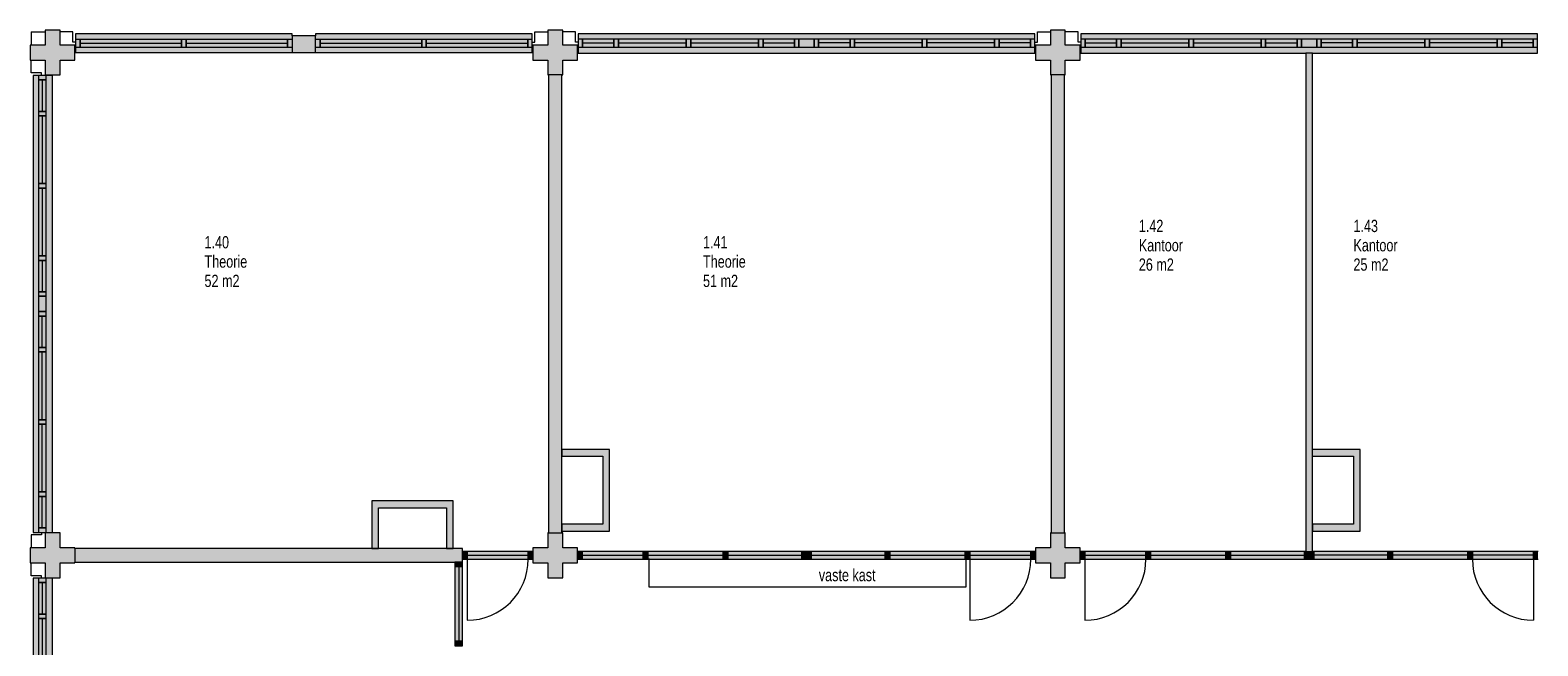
# Model space of a CAD drawing. Header units: millimetres. Extents: x 73705 to 433105, y 109410 to 279410.
# Tile 60 of 90: x 220751 to 242948, y 248032 to 257095. Entities that reach past the tile are written whole.
import ezdxf

# ---------------------------------------------------------------- set-up
doc = ezdxf.new("R2010")
doc.units = ezdxf.units.MM
for name, color, linetype, lineweight in [('A-DETL', 90, 'Continuous', 9), ('A-DETL-GENF', 92, 'Continuous', 9), ('A-DETL-THIN', 151, 'Continuous', 9), ('G-ANNO-TEXT', 231, 'Continuous', 9)]:
    doc.layers.add(name, color=color, linetype=linetype, lineweight=lineweight)
doc.styles.add('Arial Narrow', font='ARIALN.TTF', dxfattribs={"width": 0.9, "height": 180})
doc.styles.add('Arial Narrow_B', font='ARIALN.TTF', dxfattribs={"width": 0.9, "height": 180})

msp = doc.modelspace()

# ---------------------------------------------------------------- hatches: boundary and pattern name
at = {"layer": 'A-DETL-GENF'}
for color, points in [(7, [(220971.1, 256435), (221191.1, 256435), (221191.1, 256655), (221411.1, 256655), (221411.1, 256875), (221191.1, 256875), (221191.1, 257095), (220971.1, 257095), (220971.1, 256875), (220751.1, 256875), (220751.1, 256655), (220971.1, 256655)]), (254, [(223047.1, 256764), (224608.6, 256764), (224608.6, 257039.7), (221418.6, 257039.7), (221418.6, 256764), (222980.1, 256764)]), (254, [(224953.6, 256764), (228143.6, 256764), (228143.6, 257039.7), (224953.6, 257039.7), (224953.6, 256845.7)]), (7, [(228381.1, 256435), (228591.1, 256435), (228591.1, 256655), (228811.1, 256655), (228811.1, 256875), (228591.1, 256875), (228591.1, 257095), (228371.1, 257095), (228371.1, 256875), (228151.1, 256875), (228151.1, 256655), (228371.1, 256655), (228371.1, 256435)]), (7, [(234857.8, 256755), (235544.7, 256755), (235544.7, 257041), (228818.4, 257041), (228818.4, 256755), (233952.6, 256755)]), (7, [(235781.1, 256435), (235991.1, 256435), (235991.1, 256655), (236211.1, 256655), (236211.1, 256875), (235991.1, 256875), (235991.1, 257095), (235771.1, 257095), (235771.1, 256875), (235551.1, 256875), (235551.1, 256655), (235771.1, 256655), (235771.1, 256435)]), (7, [(241352.6, 256755), (242944.7, 256755), (242944.7, 257041), (236218.4, 257041), (236218.4, 256755), (241351.9, 256755)]), (7, [(224608.6, 256764), (224953.6, 256764), (224953.6, 257009.7), (224608.6, 257009.7), (224608.6, 256845.7)]), (7, [(239581.1, 249422), (239631.1, 249422), (239631.1, 256755), (239531.1, 256755), (239531.1, 249422)]), (7, [(220795.1, 249702.5), (221081.1, 249702.5), (221081.1, 256428.9), (220795.1, 256428.9), (220795.1, 249768.5)]), (7, [(228581.1, 249695), (228581.1, 256435), (228381.1, 256435), (228381.1, 249695), (228580.6, 249695)]), (7, [(235781.1, 249695), (235981.1, 249695), (235981.1, 256435), (235781.1, 256435), (235781.1, 252957.6)]), (254, [(229281.1, 249722), (229281.1, 250922), (228581.1, 250922), (228581.1, 250822), (229181.1, 250822), (229181.1, 249822), (228581.1, 249822), (228581.1, 249722), (229181.1, 249722)]), (254, [(240231.6, 249722), (240331.6, 249722), (240331.6, 250922), (239631.1, 250922), (239631.1, 250822), (240231.6, 250822), (240231.6, 249822), (239631.6, 249822), (239631.6, 249722)]), (254, [(225881.1, 249464.5), (225881.1, 250065), (226881.1, 250065), (226881.1, 249465), (226981.1, 249465), (226981.1, 250165), (225781.1, 250165), (225781.1, 249464.5)]), (7, [(221191.1, 249035), (221191.1, 249255), (221411.1, 249255), (221411.1, 249475), (221191.1, 249475), (221191.1, 249695), (220971.1, 249695), (220971.1, 249475), (220751.1, 249475), (220751.1, 249255), (220971.1, 249255), (220971.1, 249035)]), (7, [(228591.1, 249035), (228591.1, 249255), (228811.1, 249255), (228811.1, 249475), (228591.1, 249475), (228591.1, 249695), (228371.1, 249695), (228371.1, 249475), (228151.1, 249475), (228151.1, 249255), (228371.1, 249255), (228371.1, 249035)]), (7, [(235991.1, 249035), (235991.1, 249255), (236211.1, 249255), (236211.1, 249475), (235991.1, 249475), (235991.1, 249695), (235771.1, 249695), (235771.1, 249475), (235551.1, 249475), (235551.1, 249255), (235771.1, 249255), (235771.1, 249035)]), (7, [(227117.1, 249264.5), (227117.1, 249464.5), (221411.1, 249464.5), (221411.1, 249264.5), (227003.1, 249264.5)]), (7, [(227184.1, 249307.5), (227184.1, 249421.5), (227117.1, 249421.5), (227117.1, 249307.5)]), (7, [(228084.1, 249307.5), (228084.1, 249421.5), (227184.1, 249421.5), (227184.1, 249307.5)]), (7, [(228151.1, 249307.5), (228151.1, 249421.5), (228084.1, 249421.5), (228084.1, 249307.5)]), (7, [(228878.1, 249308), (228878.1, 249422), (228811.1, 249422), (228811.1, 249308)]), (7, [(229778.1, 249308), (229778.1, 249422), (228878.1, 249422), (228878.1, 249308)]), (7, [(229845.1, 249308), (229845.1, 249422), (229778.1, 249422), (229778.1, 249308)]), (7, [(230954.5, 249308), (230954.5, 249422), (229845.1, 249422), (229845.1, 249308)]), (7, [(231021.5, 249308), (231021.5, 249422), (230954.5, 249422), (230954.5, 249308)]), (7, [(232114.1, 249308), (232114.1, 249422), (231021.5, 249422), (231021.5, 249308)]), (7, [(232114.1, 249308), (232181.1, 249308), (232181.1, 249422), (232114.1, 249422)]), (7, [(232248.1, 249308), (232248.1, 249422), (232181.1, 249422), (232181.1, 249308)]), (7, [(233340.7, 249308), (233340.7, 249422), (232248.1, 249422), (232248.1, 249308)]), (7, [(233407.7, 249308), (233407.7, 249422), (233340.7, 249422), (233340.7, 249308)]), (7, [(234517.1, 249308), (234517.1, 249422), (233407.7, 249422), (233407.7, 249308)]), (7, [(234584.1, 249308), (234584.1, 249422), (234517.1, 249422), (234517.1, 249308)]), (7, [(234584.1, 249308), (235484.1, 249308), (235484.1, 249422), (234584.1, 249422)]), (7, [(235551.1, 249308), (235551.1, 249422), (235484.1, 249422), (235484.1, 249308)]), (7, [(236278.1, 249308), (236278.1, 249422), (236211.1, 249422), (236211.1, 249308)]), (7, [(237178.1, 249308), (237178.1, 249422), (236278.1, 249422), (236278.1, 249308)]), (7, [(237245.1, 249308), (237245.1, 249422), (237178.1, 249422), (237178.1, 249308)]), (7, [(238354.5, 249308), (238354.5, 249422), (237245.1, 249422), (237245.1, 249308)]), (7, [(238421.5, 249308), (238421.5, 249422), (238354.5, 249422), (238354.5, 249308)]), (7, [(239514.1, 249308), (239514.1, 249422), (238421.5, 249422), (238421.5, 249308)]), (7, [(239531.1, 249308), (239581.1, 249308), (239581.1, 249422), (239514.1, 249422), (239514.1, 249308)]), (7, [(239648.1, 249308), (239648.1, 249422), (239581.1, 249422), (239581.1, 249308), (239631.1, 249308)]), (7, [(240740.7, 249308), (240740.7, 249422), (239648.1, 249422), (239648.1, 249308)]), (7, [(240807.7, 249308), (240807.7, 249422), (240740.7, 249422), (240740.7, 249308)]), (7, [(240807.7, 249308), (241917.1, 249308), (241917.1, 249422), (240807.7, 249422)]), (7, [(241984.1, 249308), (241984.1, 249422), (241917.1, 249422), (241917.1, 249308)]), (7, [(242884.1, 249308), (242884.1, 249422), (241984.1, 249422), (241984.1, 249308)]), (7, [(242951.1, 249308), (242951.1, 249422), (242884.1, 249422), (242884.1, 249308)]), (7, [(227117.1, 249198), (227117.1, 249264.5), (227003.1, 249264.5), (227003.1, 249198)]), (7, [(227117.1, 248098.5), (227117.1, 249198), (227003.1, 249197.5), (227003.1, 248098.5)]), (7, [(220989.1, 242302.5), (221081.1, 242302.5), (221081.1, 249028.9), (220795.1, 249028.9), (220795.1, 242302.5), (220971.1, 242302.5)]), (7, [(227117.1, 248031.5), (227117.1, 248098.5), (227003.1, 248098.5), (227003.1, 248031.5)])]:
    msp.add_hatch(color=color, dxfattribs=at).paths.add_polyline_path(points)

# ---------------------------------------------------------------- linework, layer by layer
at = {"layer": 'A-DETL'}
for p, q in [((220768.1, 257068), (220768.1, 256875)), ((220768.1, 257068), (220971.1, 257068)), ((221381.6, 257068), (221191.1, 257068)), ((221381.6, 256920), (221381.6, 257068)), ((224608.6, 257039.7), (221418.6, 257039.7)), ((221418.6, 257039.7), (221418.6, 256764)), ((224608.6, 257009.7), (224608.6, 257039.7)), ((228143.6, 257039.7), (224953.6, 257039.7)), ((224953.6, 257039.7), (224953.6, 257009.7)), ((228143.6, 256764), (228143.6, 257039.7)), ((228180.6, 256920), (228180.6, 257068)), ((228180.6, 257068), (228371.1, 257068)), ((228781.6, 257068), (228591.1, 257068)), ((228781.6, 256920), (228781.6, 257068)), ((228818.4, 257041), (228818.4, 256755)), ((235544.7, 257041), (228818.4, 257041)), ((235544.7, 256755), (235544.7, 257041)), ((235580.6, 256920), (235580.6, 257068)), ((235580.6, 257068), (235771.1, 257068)), ((236181.6, 257068), (235991.1, 257068)), ((236181.6, 256920), (236181.6, 257068)), ((236218.4, 257041), (236218.4, 256755)), ((242944.7, 257041), (236218.4, 257041)), ((242944.7, 256755), (242944.7, 257041)), ((221418.4, 256920), (221381.6, 256920)), ((221418.6, 256959.7), (221418.6, 256845.7)), ((221485.6, 256959.7), (221418.6, 256959.7)), ((221418.6, 256845.7), (221485.6, 256845.7)), ((221485.6, 256845.7), (221485.6, 256959.7)), ((221485.6, 256959.7), (221485.6, 256845.7)), ((222980.1, 256959.7), (221485.6, 256959.7)), ((221485.6, 256845.7), (222980.1, 256845.7)), ((222980.1, 256959.7), (222980.1, 256845.7)), ((223047.1, 256959.7), (222980.1, 256959.7)), ((222980.1, 256845.7), (222980.1, 256959.7)), ((222980.1, 256845.7), (223047.1, 256845.7)), ((223047.1, 256845.7), (223047.1, 256959.7)), ((223047.1, 256959.7), (223047.1, 256845.7)), ((224541.6, 256959.7), (223047.1, 256959.7)), ((223047.1, 256845.7), (224541.6, 256845.7)), ((224541.6, 256959.7), (224541.6, 256845.7)), ((224608.6, 256959.7), (224541.6, 256959.7)), ((224541.6, 256845.7), (224541.6, 256959.7)), ((224541.6, 256845.7), (224608.6, 256845.7)), ((225020.6, 256959.7), (224953.6, 256959.7)), ((224953.6, 256845.7), (225020.6, 256845.7)), ((225020.6, 256845.7), (225020.6, 256959.7)), ((225020.6, 256959.7), (225020.6, 256845.7)), ((226515.1, 256959.7), (225020.6, 256959.7)), ((225020.6, 256845.7), (226515.1, 256845.7)), ((226515.1, 256959.7), (226515.1, 256845.7)), ((226582.1, 256959.7), (226515.1, 256959.7)), ((226515.1, 256845.7), (226515.1, 256959.7)), ((226515.1, 256845.7), (226582.1, 256845.7)), ((226582.1, 256845.7), (226582.1, 256959.7)), ((226582.1, 256959.7), (226582.1, 256845.7)), ((228076.6, 256959.7), (226582.1, 256959.7)), ((226582.1, 256845.7), (228076.6, 256845.7)), ((228076.6, 256959.7), (228076.6, 256845.7)), ((228143.6, 256959.7), (228076.6, 256959.7)), ((228076.6, 256845.7), (228076.6, 256959.7)), ((228076.6, 256845.7), (228143.6, 256845.7)), ((228143.6, 256845.7), (228143.6, 256959.7)), ((228143.7, 256920), (228180.6, 256920)), ((228818.4, 256920), (228781.6, 256920)), ((228817.4, 256961), (228817.4, 256847)), ((228884.4, 256961), (228817.4, 256961)), ((228817.4, 256847), (228884.4, 256847)), ((228884.4, 256847), (228884.4, 256961)), ((228884.4, 256961), (228884.4, 256847)), ((229346.2, 256961), (228884.4, 256961)), ((228884.4, 256847), (229346.2, 256847)), ((229346.2, 256961), (229346.2, 256847)), ((229413.2, 256961), (229346.2, 256961)), ((229346.2, 256847), (229346.2, 256961)), ((229346.2, 256847), (229413.2, 256847)), ((229413.2, 256961), (229413.2, 256847)), ((230410.2, 256961), (229413.2, 256961)), ((229413.2, 256847), (229413.2, 256961)), ((229413.2, 256847), (230410.2, 256847)), ((230409.6, 256961), (230409.6, 256847)), ((230476.6, 256961), (230409.6, 256961)), ((230409.6, 256847), (230476.6, 256847)), ((230410.2, 256847), (230410.2, 256961)), ((230476.6, 256847), (230476.6, 256961)), ((230476.6, 256961), (230476.6, 256847)), ((231473.6, 256961), (230476.6, 256961)), ((230476.6, 256847), (231473.6, 256847)), ((231473.6, 256847), (231473.6, 256961)), ((231473.6, 256961), (231473.6, 256847)), ((231540.6, 256961), (231473.6, 256961)), ((231473.6, 256847), (231540.6, 256847)), ((231540.6, 256847), (231540.6, 256961)), ((231540.6, 256961), (231540.6, 256847)), ((232002.4, 256961), (231540.6, 256961)), ((231540.6, 256847), (232002.4, 256847)), ((232002.4, 256961), (232002.4, 256847)), ((232069.4, 256961), (232002.4, 256961)), ((232002.4, 256847), (232002.4, 256961)), ((232002.4, 256847), (232069.4, 256847)), ((232068.1, 256961), (232068.1, 256847)), ((232292.8, 256961), (232068.1, 256961)), ((232068.1, 256847), (232292.8, 256847)), ((232069.4, 256847), (232069.4, 256961)), ((232359.8, 256961), (232292.8, 256961)), ((232292.8, 256961), (232292.8, 256847)), ((232292.8, 256847), (232292.8, 256961)), ((232292.8, 256847), (232359.8, 256847)), ((232359.8, 256847), (232359.8, 256961)), ((232821.6, 256961), (232359.8, 256961)), ((232359.8, 256961), (232359.8, 256847)), ((232359.8, 256847), (232821.6, 256847)), ((232888.6, 256961), (232821.6, 256961)), ((232821.6, 256961), (232821.6, 256847)), ((232821.6, 256847), (232821.6, 256961)), ((232821.6, 256847), (232888.6, 256847)), ((233885.6, 256961), (232888.6, 256961)), ((232888.6, 256961), (232888.6, 256847)), ((232888.6, 256847), (232888.6, 256961)), ((232888.6, 256847), (233885.6, 256847)), ((233952.6, 256961), (233885.6, 256961)), ((233885.6, 256961), (233885.6, 256847)), ((233885.6, 256847), (233885.6, 256961)), ((233885.6, 256847), (233952.6, 256847)), ((234948.9, 256961), (233951.9, 256961)), ((233951.9, 256961), (233951.9, 256847)), ((233951.9, 256847), (234948.9, 256847)), ((233952.6, 256847), (233952.6, 256961)), ((234948.9, 256847), (234948.9, 256961)), ((235015.9, 256961), (234948.9, 256961)), ((234948.9, 256961), (234948.9, 256847)), ((234948.9, 256847), (235015.9, 256847)), ((235015.9, 256847), (235015.9, 256961)), ((235477.7, 256961), (235015.9, 256961)), ((235015.9, 256961), (235015.9, 256847)), ((235015.9, 256847), (235477.7, 256847)), ((235544.7, 256961), (235477.7, 256961)), ((235477.7, 256961), (235477.7, 256847)), ((235477.7, 256847), (235477.7, 256961)), ((235477.7, 256847), (235544.7, 256847)), ((235543.7, 256920), (235580.6, 256920)), ((235544.7, 256847), (235544.7, 256961)), ((236218.4, 256920), (236181.6, 256920)), ((236217.4, 256961), (236217.4, 256847)), ((236284.4, 256961), (236217.4, 256961)), ((236217.4, 256847), (236284.4, 256847)), ((236284.4, 256847), (236284.4, 256961)), ((236284.4, 256961), (236284.4, 256847)), ((236746.2, 256961), (236284.4, 256961)), ((236284.4, 256847), (236746.2, 256847)), ((236746.2, 256961), (236746.2, 256847)), ((236813.2, 256961), (236746.2, 256961)), ((236746.2, 256847), (236746.2, 256961)), ((236746.2, 256847), (236813.2, 256847)), ((236813.2, 256961), (236813.2, 256847)), ((237810.2, 256961), (236813.2, 256961)), ((236813.2, 256847), (236813.2, 256961)), ((236813.2, 256847), (237810.2, 256847)), ((237809.6, 256961), (237809.6, 256847)), ((237876.6, 256961), (237809.6, 256961)), ((237809.6, 256847), (237876.6, 256847)), ((237810.2, 256847), (237810.2, 256961)), ((237876.6, 256847), (237876.6, 256961)), ((237876.6, 256961), (237876.6, 256847)), ((238873.6, 256961), (237876.6, 256961)), ((237876.6, 256847), (238873.6, 256847)), ((238873.6, 256847), (238873.6, 256961)), ((238873.6, 256961), (238873.6, 256847)), ((238940.6, 256961), (238873.6, 256961)), ((238873.6, 256847), (238940.6, 256847)), ((238940.6, 256847), (238940.6, 256961)), ((238940.6, 256961), (238940.6, 256847)), ((239402.4, 256961), (238940.6, 256961)), ((238940.6, 256847), (239402.4, 256847)), ((239402.4, 256961), (239402.4, 256847)), ((239469.4, 256961), (239402.4, 256961)), ((239402.4, 256847), (239402.4, 256961)), ((239402.4, 256847), (239469.4, 256847)), ((239468.1, 256961), (239468.1, 256847)), ((239692.8, 256961), (239468.1, 256961)), ((239468.1, 256847), (239692.8, 256847)), ((239469.4, 256847), (239469.4, 256961)), ((239759.8, 256961), (239692.8, 256961)), ((239692.8, 256961), (239692.8, 256847)), ((239692.8, 256847), (239692.8, 256961)), ((239692.8, 256847), (239759.8, 256847)), ((239759.8, 256847), (239759.8, 256961)), ((240221.6, 256961), (239759.8, 256961)), ((239759.8, 256961), (239759.8, 256847)), ((239759.8, 256847), (240221.6, 256847)), ((240288.6, 256961), (240221.6, 256961)), ((240221.6, 256961), (240221.6, 256847)), ((240221.6, 256847), (240221.6, 256961)), ((240221.6, 256847), (240288.6, 256847)), ((241285.6, 256961), (240288.6, 256961)), ((240288.6, 256961), (240288.6, 256847)), ((240288.6, 256847), (240288.6, 256961)), ((240288.6, 256847), (241285.6, 256847)), ((241352.6, 256961), (241285.6, 256961)), ((241285.6, 256961), (241285.6, 256847)), ((241285.6, 256847), (241285.6, 256961)), ((241285.6, 256847), (241352.6, 256847)), ((242348.9, 256961), (241351.9, 256961)), ((241351.9, 256961), (241351.9, 256847)), ((241351.9, 256847), (242348.9, 256847)), ((241352.6, 256847), (241352.6, 256961)), ((242348.9, 256847), (242348.9, 256961)), ((242415.9, 256961), (242348.9, 256961)), ((242348.9, 256961), (242348.9, 256847)), ((242348.9, 256847), (242415.9, 256847)), ((242415.9, 256847), (242415.9, 256961)), ((242877.7, 256961), (242415.9, 256961)), ((242415.9, 256961), (242415.9, 256847)), ((242415.9, 256847), (242877.7, 256847)), ((242944.7, 256961), (242877.7, 256961)), ((242877.7, 256961), (242877.7, 256847)), ((242877.7, 256847), (242877.7, 256961)), ((242877.7, 256847), (242944.7, 256847)), ((242944.7, 256847), (242944.7, 256961)), ((220768.1, 256464.5), (220768.1, 256655)), ((221418.6, 256764), (224608.6, 256764)), ((224953.6, 256764), (228143.6, 256764)), ((228818.4, 256755), (235544.7, 256755)), ((236218.4, 256755), (239531.1, 256755)), ((239631.1, 256755), (242944.7, 256755)), ((220916.1, 256464.5), (220768.1, 256464.5)), ((221081.1, 256428.9), (220795.1, 256428.9)), ((220795.1, 256428.9), (220795.1, 249702.5)), ((220875.1, 256428.9), (220875.1, 256361.9)), ((220989.1, 256428.9), (220875.1, 256428.9)), ((220916.1, 256427.7), (220916.1, 256464.5)), ((220989.1, 256361.9), (220989.1, 256428.9)), ((221081.1, 249702.5), (221081.1, 256428.9)), ((220875.1, 256361.9), (220989.1, 256361.9)), ((220875.1, 256361.9), (220875.1, 255900)), ((220989.1, 256361.9), (220875.1, 256361.9)), ((220989.1, 255900), (220989.1, 256361.9)), ((220875.1, 255900), (220875.1, 255833)), ((220989.1, 255900), (220875.1, 255900)), ((220875.1, 255900), (220989.1, 255900)), ((220875.1, 255833), (220875.1, 254836)), ((220989.1, 255833), (220875.1, 255833)), ((220875.1, 255833), (220989.1, 255833)), ((220989.1, 255833), (220989.1, 255900)), ((220989.1, 254836), (220989.1, 255833)), ((220875.1, 254836.7), (220875.1, 254769.7)), ((220989.1, 254836.7), (220875.1, 254836.7)), ((220875.1, 254836), (220989.1, 254836)), ((220989.1, 254769.7), (220989.1, 254836.7)), ((220875.1, 254769.7), (220989.1, 254769.7)), ((220875.1, 254769.7), (220875.1, 253772.7)), ((220989.1, 254769.7), (220875.1, 254769.7)), ((220989.1, 253772.7), (220989.1, 254769.7)), ((220875.1, 253772.7), (220989.1, 253772.7)), ((220875.1, 253772.7), (220875.1, 253705.7)), ((220989.1, 253772.7), (220875.1, 253772.7)), ((220989.1, 253705.7), (220989.1, 253772.7)), ((220875.1, 253705.7), (220989.1, 253705.7)), ((220875.1, 253705.7), (220875.1, 253243.9)), ((220989.1, 253705.7), (220875.1, 253705.7)), ((220989.1, 253243.9), (220989.1, 253705.7)), ((220875.1, 253243.9), (220875.1, 253176.9)), ((220989.1, 253243.9), (220875.1, 253243.9)), ((220875.1, 253243.9), (220989.1, 253243.9)), ((220875.1, 253176.9), (220989.1, 253176.9)), ((220989.1, 253176.9), (220875.1, 253176.9)), ((220875.1, 253176.9), (220875.1, 252952.2)), ((220989.1, 253176.9), (220989.1, 253243.9)), ((220989.1, 252952.2), (220989.1, 253176.9)), ((220989.1, 252953.5), (220875.1, 252953.5)), ((220875.1, 252953.5), (220875.1, 252886.5)), ((220875.1, 252952.2), (220989.1, 252952.2)), ((220875.1, 252886.5), (220989.1, 252886.5)), ((220989.1, 252886.5), (220875.1, 252886.5)), ((220875.1, 252886.5), (220875.1, 252424.7)), ((220989.1, 252886.5), (220989.1, 252953.5)), ((220989.1, 252424.7), (220989.1, 252886.5)), ((220989.1, 252424.7), (220875.1, 252424.7)), ((220875.1, 252424.7), (220875.1, 252357.7)), ((220875.1, 252424.7), (220989.1, 252424.7)), ((220989.1, 252357.7), (220989.1, 252424.7)), ((220989.1, 252357.7), (220875.1, 252357.7)), ((220875.1, 252357.7), (220875.1, 251360.7)), ((220875.1, 252357.7), (220989.1, 252357.7)), ((220989.1, 251360.7), (220989.1, 252357.7)), ((220989.1, 251360.7), (220875.1, 251360.7)), ((220875.1, 251360.7), (220875.1, 251293.7)), ((220875.1, 251360.7), (220989.1, 251360.7)), ((220989.1, 251294.4), (220875.1, 251294.4)), ((220875.1, 251294.4), (220875.1, 250297.4)), ((220875.1, 251293.7), (220989.1, 251293.7)), ((220989.1, 251293.7), (220989.1, 251360.7)), ((220989.1, 250297.4), (220989.1, 251294.4)), ((220875.1, 250297.4), (220989.1, 250297.4)), ((220989.1, 250297.4), (220875.1, 250297.4)), ((220875.1, 250297.4), (220875.1, 250230.4)), ((220875.1, 250230.4), (220989.1, 250230.4)), ((220989.1, 250230.4), (220875.1, 250230.4)), ((220875.1, 250230.4), (220875.1, 249768.5)), ((220989.1, 250230.4), (220989.1, 250297.4)), ((220989.1, 249768.5), (220989.1, 250230.4)), ((220989.1, 249768.5), (220875.1, 249768.5)), ((220875.1, 249768.5), (220875.1, 249701.5)), ((220875.1, 249768.5), (220989.1, 249768.5)), ((220989.1, 249701.5), (220989.1, 249768.5)), ((220916.1, 249665.5), (220768.1, 249665.5)), ((220768.1, 249665.5), (220768.1, 249475)), ((220795.1, 249702.5), (221081.1, 249702.5)), ((220875.1, 249701.5), (220989.1, 249701.5)), ((220916.1, 249702.4), (220916.1, 249665.5)), ((220768.1, 249064.5), (220768.1, 249255)), ((220916.1, 249064.5), (220768.1, 249064.5)), ((220916.1, 249027.7), (220916.1, 249064.5)), ((221081.1, 249028.9), (220795.1, 249028.9)), ((220795.1, 249028.9), (220795.1, 242302.5)), ((220875.1, 249028.9), (220875.1, 248961.9)), ((220989.1, 249028.9), (220875.1, 249028.9)), ((220875.1, 248961.9), (220989.1, 248961.9)), ((220875.1, 248961.9), (220875.1, 248500)), ((220989.1, 248961.9), (220875.1, 248961.9)), ((220989.1, 248961.9), (220989.1, 249028.9)), ((220989.1, 248500), (220989.1, 248961.9)), ((221081.1, 242302.5), (221081.1, 249028.9)), ((220875.1, 248500), (220875.1, 248433)), ((220989.1, 248500), (220875.1, 248500)), ((220875.1, 248500), (220989.1, 248500)), ((220875.1, 248433), (220875.1, 247436)), ((220989.1, 248433), (220875.1, 248433)), ((220875.1, 248433), (220989.1, 248433)), ((220989.1, 248433), (220989.1, 248500)), ((220989.1, 247436), (220989.1, 248433))]:
    msp.add_line(p, q, dxfattribs=at)
at = {"layer": 'A-DETL-THIN'}
for p, q in [((220971.1, 257095), (220971.1, 256875)), ((221191.1, 257095), (220971.1, 257095)), ((221191.1, 256875), (221191.1, 257095)), ((228371.1, 257095), (228371.1, 256875)), ((228591.1, 257095), (228371.1, 257095)), ((228591.1, 256875), (228591.1, 257095)), ((235771.1, 257095), (235771.1, 256875)), ((235991.1, 257095), (235771.1, 257095)), ((235991.1, 256875), (235991.1, 257095)), ((220971.1, 256875), (220751.1, 256875)), ((220751.1, 256875), (220751.1, 256655)), ((221411.1, 256875), (221191.1, 256875)), ((221411.1, 256655), (221411.1, 256875)), ((221485.6, 256902.7), (222980.1, 256902.7)), ((223047.1, 256902.7), (224541.6, 256902.7)), ((224953.6, 257009.7), (224608.6, 257009.7)), ((224608.6, 257009.7), (224608.6, 256764)), ((224953.6, 256764), (224953.6, 257009.7)), ((225020.6, 256902.7), (226515.1, 256902.7)), ((226582.1, 256902.7), (228076.6, 256902.7)), ((228371.1, 256875), (228151.1, 256875)), ((228151.1, 256875), (228151.1, 256655)), ((228811.1, 256875), (228591.1, 256875)), ((228811.1, 256655), (228811.1, 256875)), ((228884.4, 256907), (229346.2, 256907)), ((229413.2, 256907), (230410.2, 256907)), ((230476.6, 256907), (231473.6, 256907)), ((231540.6, 256907), (232002.4, 256907)), ((232821.6, 256907), (232359.8, 256907)), ((233885.6, 256907), (232888.6, 256907)), ((234948.9, 256907), (233951.9, 256907)), ((235477.7, 256907), (235015.9, 256907)), ((235771.1, 256875), (235551.1, 256875)), ((235551.1, 256875), (235551.1, 256655)), ((236211.1, 256875), (235991.1, 256875)), ((236211.1, 256655), (236211.1, 256875)), ((236284.4, 256907), (236746.2, 256907)), ((236813.2, 256907), (237810.2, 256907)), ((237876.6, 256907), (238873.6, 256907)), ((238940.6, 256907), (239402.4, 256907)), ((240221.6, 256907), (239759.8, 256907)), ((241285.6, 256907), (240288.6, 256907)), ((242348.9, 256907), (241351.9, 256907)), ((242877.7, 256907), (242415.9, 256907)), ((220751.1, 256655), (220971.1, 256655)), ((220971.1, 256655), (220971.1, 256435)), ((221191.1, 256435), (221191.1, 256655)), ((221191.1, 256655), (221411.1, 256655)), ((224608.6, 256764), (224953.6, 256764)), ((228151.1, 256655), (228371.1, 256655)), ((228371.1, 256655), (228371.1, 256435)), ((228591.1, 256435), (228591.1, 256655)), ((228591.1, 256655), (228811.1, 256655)), ((235551.1, 256655), (235771.1, 256655)), ((235771.1, 256655), (235771.1, 256435)), ((235991.1, 256435), (235991.1, 256655)), ((235991.1, 256655), (236211.1, 256655)), ((239531.1, 256755), (239531.1, 249422)), ((239631.1, 256755), (239531.1, 256755)), ((239631.1, 249422), (239631.1, 256755)), ((220971.1, 256435), (221191.1, 256435)), ((228371.1, 256435), (228381.1, 256435)), ((228381.1, 256435), (228381.1, 249695)), ((228581.1, 256435), (228381.1, 256435)), ((228581.1, 256435), (228591.1, 256435)), ((228581.1, 249695), (228581.1, 256435)), ((235771.1, 256435), (235781.1, 256435)), ((235781.1, 256435), (235781.1, 249695)), ((235981.1, 256435), (235781.1, 256435)), ((235981.1, 256435), (235991.1, 256435)), ((235981.1, 249695), (235981.1, 256435)), ((220929.1, 256361.9), (220929.1, 255900)), ((220929.1, 255833), (220929.1, 254836)), ((220929.1, 254769.7), (220929.1, 253772.7)), ((220929.1, 253705.7), (220929.1, 253243.9)), ((220929.1, 252424.7), (220929.1, 252886.5)), ((220929.1, 251360.7), (220929.1, 252357.7)), ((220929.1, 250297.4), (220929.1, 251294.4)), ((229281.1, 250922), (228580.6, 250922)), ((228580.6, 250922), (228580.6, 250822)), ((229281.1, 249722), (229281.1, 250922)), ((240331.6, 250922), (239631.1, 250922)), ((240331.6, 249722), (240331.6, 250922)), ((228580.6, 250822), (229181.1, 250822)), ((229181.1, 250822), (229181.1, 249822)), ((239631.1, 250822), (240231.6, 250822)), ((240231.6, 250822), (240231.6, 249822)), ((220929.1, 249768.5), (220929.1, 250230.4)), ((226981.1, 250165), (225781.1, 250165)), ((225781.1, 250165), (225781.1, 249464.5)), ((226981.1, 249465), (226981.1, 250165)), ((225881.1, 249464.5), (225881.1, 250065)), ((225881.1, 250065), (226881.1, 250065)), ((226881.1, 250065), (226881.1, 249465)), ((229181.1, 249822), (228581.1, 249822)), ((228581.1, 249822), (228581.1, 249722)), ((228581.1, 249722), (229281.1, 249722)), ((240231.6, 249822), (239631.6, 249822)), ((239631.6, 249822), (239631.6, 249722)), ((239631.6, 249722), (240331.6, 249722)), ((220971.1, 249695), (220971.1, 249475)), ((221191.1, 249695), (220971.1, 249695)), ((221191.1, 249475), (221191.1, 249695)), ((228371.1, 249695), (228371.1, 249475)), ((228381.1, 249695), (228371.1, 249695)), ((228381.1, 249695), (228581.1, 249695)), ((228591.1, 249695), (228581.1, 249695)), ((228591.1, 249475), (228591.1, 249695)), ((235771.1, 249695), (235771.1, 249475)), ((235781.1, 249695), (235771.1, 249695)), ((235781.1, 249695), (235981.1, 249695)), ((235991.1, 249695), (235981.1, 249695)), ((235991.1, 249475), (235991.1, 249695)), ((220971.1, 249475), (220751.1, 249475)), ((220751.1, 249475), (220751.1, 249255)), ((221411.1, 249475), (221191.1, 249475)), ((221411.1, 249464.5), (221411.1, 249475)), ((227117.1, 249464.5), (221411.1, 249464.5)), ((221411.1, 249464.5), (221411.1, 249264.5)), ((225781.1, 249464.5), (225881.1, 249464.5)), ((226881.1, 249465), (226981.1, 249465)), ((227117.1, 249264.5), (227117.1, 249464.5)), ((227184.1, 249421.5), (227117.1, 249421.5)), ((227117.1, 249421.5), (227117.1, 249307.5)), ((227117.1, 249307.5), (227184.1, 249307.5)), ((228084.1, 249421.5), (227184.1, 249421.5)), ((227184.1, 249421.5), (227184.1, 249307.5)), ((227184.1, 249307.5), (227184.1, 249421.5)), ((227184.1, 249364.5), (228084.1, 249364.5)), ((227184.1, 249307.5), (228084.1, 249307.5)), ((227184.1, 249307.5), (227184.1, 248407.5)), ((228151.1, 249421.5), (228084.1, 249421.5)), ((228084.1, 249421.5), (228084.1, 249307.5)), ((228084.1, 249307.5), (228084.1, 249421.5)), ((228084.1, 249307.5), (228151.1, 249307.5)), ((228371.1, 249475), (228151.1, 249475)), ((228151.1, 249475), (228151.1, 249255)), ((228151.1, 249307.5), (228151.1, 249421.5)), ((228811.1, 249475), (228591.1, 249475)), ((228811.1, 249255), (228811.1, 249475)), ((228878.1, 249422), (228811.1, 249422)), ((228811.1, 249422), (228811.1, 249308)), ((228811.1, 249308), (228878.1, 249308)), ((229778.1, 249422), (228878.1, 249422)), ((228878.1, 249422), (228878.1, 249308)), ((228878.1, 249308), (228878.1, 249422)), ((228878.1, 249365), (229778.1, 249365)), ((228878.1, 249308), (229778.1, 249308)), ((229845.1, 249422), (229778.1, 249422)), ((229778.1, 249422), (229778.1, 249308)), ((229778.1, 249308), (229778.1, 249422)), ((229778.1, 249308), (229845.1, 249308)), ((230954.5, 249422), (229845.1, 249422)), ((229845.1, 249422), (229845.1, 249308)), ((229845.1, 249308), (229845.1, 249422)), ((229845.1, 249365), (230954.5, 249365)), ((229845.1, 249308), (230954.5, 249308)), ((229862.1, 248895), (229862.1, 249315)), ((231021.5, 249422), (230954.5, 249422)), ((230954.5, 249422), (230954.5, 249308)), ((230954.5, 249308), (230954.5, 249422)), ((230954.5, 249308), (231021.5, 249308)), ((231021.5, 249308), (231021.5, 249422)), ((232114.1, 249422), (231021.5, 249422)), ((231021.5, 249422), (231021.5, 249308)), ((231021.5, 249365), (232114.1, 249365)), ((231021.5, 249308), (232114.1, 249308)), ((232181.1, 249422), (232114.1, 249422)), ((232114.1, 249422), (232114.1, 249308)), ((232114.1, 249308), (232114.1, 249422)), ((232114.1, 249308), (232181.1, 249308)), ((232181.1, 249308), (232181.1, 249422)), ((232181.1, 249422), (232181.1, 249308)), ((232248.1, 249422), (232181.1, 249422)), ((232181.1, 249308), (232248.1, 249308)), ((232248.1, 249308), (232248.1, 249422)), ((232248.1, 249422), (232248.1, 249308)), ((233340.7, 249422), (232248.1, 249422)), ((232248.1, 249365), (233340.7, 249365)), ((232248.1, 249308), (233340.7, 249308)), ((233340.7, 249422), (233340.7, 249308)), ((233407.7, 249422), (233340.7, 249422)), ((233340.7, 249308), (233340.7, 249422)), ((233340.7, 249308), (233407.7, 249308)), ((233407.7, 249308), (233407.7, 249422)), ((233407.7, 249422), (233407.7, 249308)), ((234517.1, 249422), (233407.7, 249422)), ((233407.7, 249365), (234517.1, 249365)), ((233407.7, 249308), (234517.1, 249308)), ((234517.1, 249308), (234517.1, 249422)), ((234584.1, 249422), (234517.1, 249422)), ((234517.1, 249422), (234517.1, 249308)), ((234517.1, 249308), (234584.1, 249308)), ((234526.1, 249315), (234526.1, 248895)), ((235484.1, 249422), (234584.1, 249422)), ((234584.1, 249422), (234584.1, 249308)), ((234584.1, 249308), (234584.1, 249422)), ((234584.1, 249365), (235484.1, 249365)), ((234584.1, 249308), (235484.1, 249308)), ((234584.1, 249308), (234584.1, 248408)), ((235551.1, 249422), (235484.1, 249422)), ((235484.1, 249422), (235484.1, 249308)), ((235484.1, 249308), (235484.1, 249422)), ((235484.1, 249308), (235551.1, 249308)), ((235771.1, 249475), (235551.1, 249475)), ((235551.1, 249475), (235551.1, 249255)), ((235551.1, 249308), (235551.1, 249422)), ((236211.1, 249475), (235991.1, 249475)), ((236211.1, 249255), (236211.1, 249475)), ((236278.1, 249422), (236211.1, 249422)), ((236211.1, 249422), (236211.1, 249308)), ((236211.1, 249308), (236278.1, 249308)), ((237178.1, 249422), (236278.1, 249422)), ((236278.1, 249422), (236278.1, 249308)), ((236278.1, 249308), (236278.1, 249422)), ((236278.1, 249365), (237178.1, 249365)), ((236278.1, 249308), (237178.1, 249308)), ((236278.1, 249308), (236278.1, 248408)), ((237245.1, 249422), (237178.1, 249422)), ((237178.1, 249422), (237178.1, 249308)), ((237178.1, 249308), (237178.1, 249422)), ((237178.1, 249308), (237245.1, 249308)), ((237245.1, 249308), (237245.1, 249422)), ((238354.5, 249422), (237245.1, 249422)), ((237245.1, 249422), (237245.1, 249308)), ((237245.1, 249365), (238354.5, 249365)), ((237245.1, 249308), (238354.5, 249308)), ((238421.5, 249422), (238354.5, 249422)), ((238354.5, 249422), (238354.5, 249308)), ((238354.5, 249308), (238354.5, 249422)), ((238354.5, 249308), (238421.5, 249308)), ((238421.5, 249308), (238421.5, 249422)), ((239514.1, 249422), (238421.5, 249422)), ((238421.5, 249422), (238421.5, 249308)), ((238421.5, 249365), (239514.1, 249365)), ((238421.5, 249308), (239514.1, 249308)), ((239531.1, 249422), (239514.1, 249422)), ((239514.1, 249422), (239514.1, 249308)), ((239514.1, 249308), (239514.1, 249422)), ((239514.1, 249308), (239581.1, 249308)), ((239531.1, 249422), (239631.1, 249422)), ((239581.1, 249422), (239581.1, 249308)), ((239581.1, 249308), (239581.1, 249422)), ((239581.1, 249308), (239648.1, 249308)), ((239648.1, 249422), (239631.1, 249422)), ((239648.1, 249308), (239648.1, 249422)), ((239648.1, 249422), (239648.1, 249308)), ((240740.7, 249422), (239648.1, 249422)), ((240740.7, 249365), (239648.1, 249365)), ((239648.1, 249308), (240740.7, 249308)), ((240740.7, 249422), (240740.7, 249308)), ((240807.7, 249422), (240740.7, 249422)), ((240740.7, 249308), (240740.7, 249422)), ((240740.7, 249308), (240807.7, 249308)), ((240807.7, 249308), (240807.7, 249422)), ((240807.7, 249422), (240807.7, 249308)), ((241917.1, 249422), (240807.7, 249422)), ((241917.1, 249365), (240807.7, 249365)), ((240807.7, 249308), (241917.1, 249308)), ((241917.1, 249422), (241917.1, 249308)), ((241984.1, 249422), (241917.1, 249422)), ((241917.1, 249308), (241917.1, 249422)), ((241917.1, 249308), (241984.1, 249308)), ((241984.1, 249308), (241984.1, 249422)), ((241984.1, 249422), (241984.1, 249308)), ((242884.1, 249422), (241984.1, 249422)), ((242884.1, 249365), (241984.1, 249365)), ((241984.1, 249308), (242884.1, 249308)), ((242884.1, 249308), (242884.1, 249422)), ((242884.1, 249422), (242884.1, 249308)), ((242951.1, 249422), (242884.1, 249422)), ((242884.1, 249308), (242951.1, 249308)), ((242884.1, 249308), (242884.1, 248408)), ((220751.1, 249255), (220971.1, 249255)), ((220971.1, 249255), (220971.1, 249035)), ((221191.1, 249035), (221191.1, 249255)), ((221191.1, 249255), (221411.1, 249255)), ((221411.1, 249255), (221411.1, 249264.5)), ((221411.1, 249264.5), (227117.1, 249264.5)), ((227117.1, 249264.5), (227003.1, 249264.5)), ((227003.1, 249264.5), (227003.1, 249197.5)), ((227117.1, 249198), (227003.1, 249198)), ((227003.1, 249198), (227003.1, 248098.5)), ((227003.1, 249197.5), (227117.1, 249197.5)), ((227060.1, 249197.5), (227060.1, 248098.5)), ((227117.1, 249197.5), (227117.1, 249264.5)), ((227117.1, 248098.5), (227117.1, 249198)), ((228151.1, 249255), (228371.1, 249255)), ((228371.1, 249255), (228371.1, 249035)), ((228591.1, 249035), (228591.1, 249255)), ((228591.1, 249255), (228811.1, 249255)), ((235551.1, 249255), (235771.1, 249255)), ((235771.1, 249255), (235771.1, 249035)), ((235991.1, 249035), (235991.1, 249255)), ((235991.1, 249255), (236211.1, 249255)), ((220929.1, 248961.9), (220929.1, 248500)), ((220971.1, 249035), (221191.1, 249035)), ((228371.1, 249035), (228591.1, 249035)), ((234526.1, 248895), (229862.1, 248895)), ((235771.1, 249035), (235991.1, 249035)), ((220929.1, 248433), (220929.1, 247436)), ((227117.1, 248098.5), (227003.1, 248098.5)), ((227003.1, 248098.5), (227003.1, 248031.5)), ((227003.1, 248098.5), (227117.1, 248098.5)), ((227003.1, 248031.5), (227117.1, 248031.5)), ((227117.1, 248031.5), (227117.1, 248098.5))]:
    msp.add_line(p, q, dxfattribs=at)
for centre, start, end in [((227184.1, 249307.5), 270, 0), ((234584.1, 249308), 270, 0), ((236278.1, 249308), 270, 0), ((242884.1, 249308), 180, 270)]:
    msp.add_arc(centre, 900, start, end, dxfattribs=at)

# ---------------------------------------------------------------- texts
at = {"layer": 'G-ANNO-TEXT', "color": 7, "char_height": 180, "attachment_point": 1}
for s, insert, width, style in [('1.42', (237073.2, 254303.1), 425.696, 'Arial Narrow_B'), ('1.43', (240233.1, 254303.1), 425.696, 'Arial Narrow_B'), ('1.40', (223317.9, 254063.1), 425.696, 'Arial Narrow_B'), ('1.41', (230657.1, 254063.1), 425.696, 'Arial Narrow_B'), ('Kantoor', (237073.2, 254018.7), 764.81, 'Arial Narrow'), ('Kantoor', (240233.1, 254018.7), 764.81, 'Arial Narrow'), ('Theorie', (223317.9, 253778.7), 750.38, 'Arial Narrow'), ('Theorie', (230657.1, 253778.7), 750.38, 'Arial Narrow'), ('26 m2', (237073.2, 253734.2), 606.076, 'Arial Narrow'), ('25 m2', (240233.1, 253734.2), 606.076, 'Arial Narrow'), ('52 m2', (223317.9, 253494.2), 606.076, 'Arial Narrow'), ('51 m2', (230657.1, 253494.2), 606.076, 'Arial Narrow'), ('vaste kast', (232362, 249163.2), 974.05, 'Arial Narrow')]:
    msp.add_mtext(s, dxfattribs=dict(at, insert=insert, width=width, style=style))

doc.saveas('drawing.dxf')
